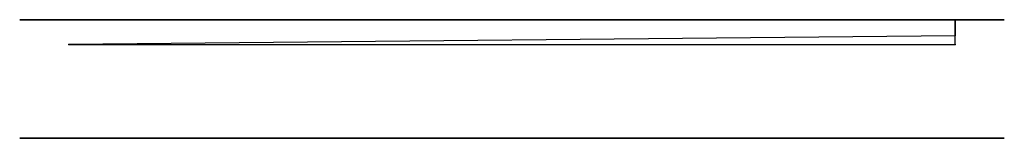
# Model space of a CAD drawing. Header units: centimetres. Extents: x -50 to 50, y 0 to 12.
import ezdxf

# ---------------------------------------------------------------- set-up
doc = ezdxf.new("R2010")
doc.units = ezdxf.units.CM
doc.header["$MEASUREMENT"] = 0
doc.layers.add('', color=7, linetype='Continuous')

msp = doc.modelspace()

# ---------------------------------------------------------------- linework, layer by layer
at = {"layer": ''}
for p, q in [((50, 12, -40), (-50, 12, -40)), ((-50, 12, -40), (-50, 12, 40)), ((-50, 12, 40), (50, 12, 40)), ((50, 12, -40), (-50, 12, -40)), ((-50, 12, -40), (-50, 12, 40)), ((-50, 12, 40), (50, 12, 40)), ((45, 12, -35), (-45, 12, -35)), ((-45, 12, -35), (-45, 12, 35)), ((-45, 12, 35), (45, 12, 35)), ((-45, 12, -35), (45, 12, -35)), ((45, 12, 35), (-45, 12, 35)), ((-45, 12, 35), (-45, 12, -35)), ((45, 12, 35), (45, 12, -35)), ((45, 12, -35), (45, 12, 35)), ((45, 9.5, -35), (45, 12, -35)), ((45, 12, -35), (45, 10.37, -35)), ((50, 12, 40), (50, 12, -40)), ((50, 12, 40), (50, 12, -40)), ((45, 10.37, -35), (-45, 9.5, 35)), ((-45, 9.5, 35), (45, 9.5, -35)), ((50, 0, 40), (-50, 0, 40)), ((-50, 0, 40), (-50, 0, -40)), ((-50, 0, -40), (50, 0, -40)), ((50, 0, 40), (-50, 0, -40)), ((-50, 0, 40), (50, 0, -40)), ((50, 0, -40), (50, 0, 40))]:
    msp.add_line(p, q, dxfattribs=at)
at = {"layer": '', "extrusion": (0, 1, 0)}
msp.add_circle((35, 25, 12), 4.5, dxfattribs=at)
at = {"layer": ''}
for p in [(-45, 12, 35), (0, 12), (0, 12), (45, 12, -35), (-45, 9.5, 35), (45, 9.5, -35), (0, 0), (0, 0)]:
    msp.add_point(p, dxfattribs=at)

doc.saveas('drawing.dxf')
